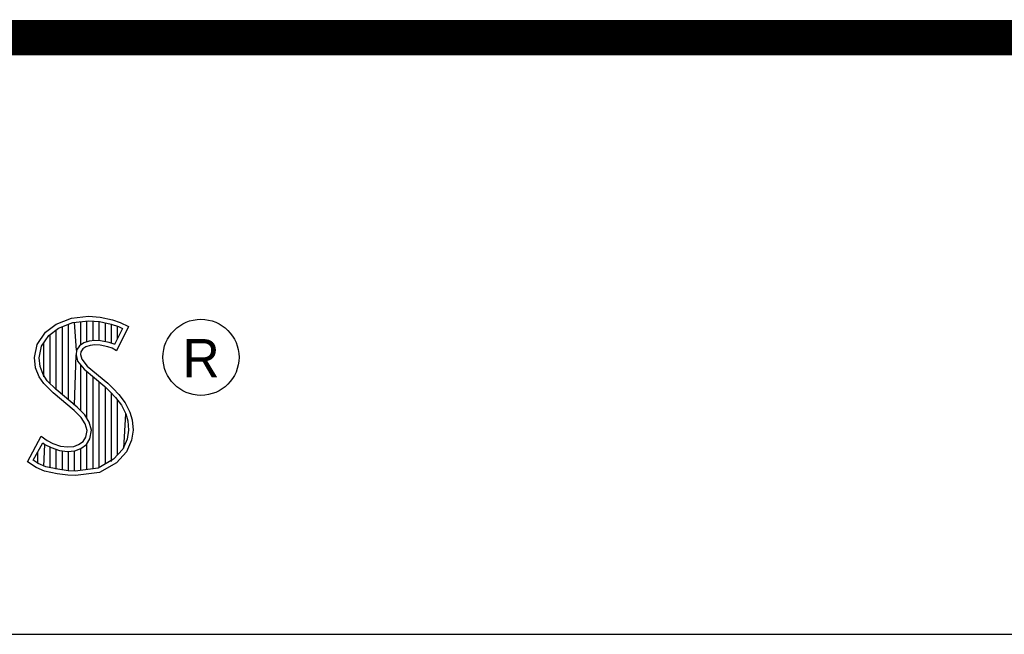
# Model space of a CAD drawing. Header units: inches. Extents: x 0.2 to 16.8, y 0.1 to 10.8.
# Tile 8 of 10: x 14.305 to 14.862, y 1.633 to 1.981. Entities that reach past the tile are written whole.
import ezdxf

# ---------------------------------------------------------------- set-up
doc = ezdxf.new("R2010")
doc.units = ezdxf.units.IN
doc.header["$LTSCALE"] = 0.935
doc.header["$MEASUREMENT"] = 0
doc.layers.get('0').update_dxf_attribs({"linetype": 'CONTINUOUS'})
doc.styles.add('TEXTSTYLE_2', font='txt')

msp = doc.modelspace()

# ---------------------------------------------------------------- linework, layer by layer
at = {"color": 2, "linetype": 'CONTINUOUS'}
for p, q in [((13.06524, 1.96953), (16.74504, 1.96953)), ((14.32555, 1.80834), (14.33424, 1.81179)), ((14.33424, 1.81179), (14.34384, 1.81284)), ((14.34384, 1.81284), (14.35029, 1.81239)), ((14.35029, 1.81239), (14.35734, 1.81089)), ((14.3194, 1.80385), (14.32555, 1.80834)), ((14.32125, 1.80207), (14.32678, 1.80611)), ((14.32678, 1.80611), (14.33486, 1.80932)), ((14.32898, 1.76843), (14.32898, 1.80699)), ((14.33245, 1.76552), (14.33245, 1.80836)), ((14.33486, 1.80932), (14.34389, 1.81031)), ((14.33704, 1.7936), (14.33593, 1.80943)), ((14.33941, 1.7967), (14.33941, 1.80981)), ((14.34288, 1.79844), (14.34288, 1.81019)), ((14.34389, 1.81031), (14.34994, 1.80988)), ((14.34636, 1.79907), (14.34636, 1.81013)), ((14.34983, 1.79906), (14.34983, 1.80989)), ((14.34994, 1.80988), (14.35666, 1.80845)), ((14.35331, 1.79848), (14.35331, 1.80917)), ((14.35666, 1.80845), (14.36074, 1.80705)), ((14.35678, 1.79763), (14.35678, 1.80841)), ((14.35734, 1.81089), (14.36169, 1.80939)), ((14.36307, 1.80596), (14.35857, 1.79697)), ((14.36649, 1.80715), (14.35959, 1.79335)), ((14.36026, 1.80033), (14.36026, 1.80721)), ((14.36074, 1.80705), (14.36307, 1.80596)), ((14.36169, 1.80939), (14.36649, 1.80715)), ((14.31475, 1.79695), (14.3194, 1.80385)), ((14.31713, 1.79596), (14.32125, 1.80207)), ((14.32203, 1.77481), (14.32203, 1.80264)), ((14.3255, 1.77133), (14.3255, 1.80518)), ((14.31325, 1.78946), (14.31475, 1.79695)), ((14.3158, 1.78934), (14.31713, 1.79596)), ((14.31855, 1.77853), (14.31855, 1.79807)), ((14.33867, 1.79617), (14.33704, 1.7936)), ((14.34106, 1.7979), (14.33867, 1.79617)), ((14.34219, 1.7956), (14.34054, 1.7944)), ((14.34424, 1.79884), (14.34106, 1.7979)), ((14.34474, 1.79635), (14.34219, 1.7956)), ((14.34737, 1.79919), (14.34424, 1.79884)), ((14.34744, 1.79665), (14.34474, 1.79635)), ((14.35061, 1.79902), (14.34737, 1.79919)), ((14.35029, 1.7965), (14.34744, 1.79665)), ((14.35479, 1.7956), (14.35029, 1.7965)), ((14.35542, 1.79805), (14.35061, 1.79902)), ((14.35719, 1.79485), (14.35479, 1.7956)), ((14.35826, 1.79717), (14.35542, 1.79805)), ((14.35959, 1.79335), (14.35719, 1.79485)), ((14.35857, 1.79697), (14.35826, 1.79717)), ((14.31385, 1.78376), (14.31325, 1.78946)), ((14.31633, 1.78435), (14.3158, 1.78934)), ((14.33593, 1.76261), (14.33679, 1.7911)), ((14.33704, 1.7936), (14.33679, 1.7911)), ((14.33679, 1.7911), (14.33761, 1.78743)), ((14.33949, 1.79275), (14.33934, 1.79125)), ((14.33934, 1.79125), (14.33994, 1.78856)), ((14.34054, 1.7944), (14.33949, 1.79275)), ((14.3158, 1.77866), (14.31385, 1.78376)), ((14.31805, 1.77985), (14.31633, 1.78435)), ((14.33761, 1.78743), (14.34129, 1.78287)), ((14.33941, 1.75939), (14.33941, 1.7852)), ((14.33994, 1.78856), (14.34309, 1.78466)), ((14.34309, 1.78466), (14.35464, 1.77506)), ((14.3185, 1.77476), (14.3158, 1.77866)), ((14.32044, 1.77639), (14.31805, 1.77985)), ((14.34129, 1.78287), (14.35294, 1.77319)), ((14.34288, 1.75517), (14.34288, 1.78155)), ((14.34636, 1.72661), (14.34636, 1.77866)), ((14.32375, 1.76952), (14.3185, 1.77476)), ((14.32545, 1.77138), (14.32044, 1.77639)), ((14.34983, 1.72707), (14.34983, 1.77577)), ((14.35294, 1.77319), (14.35598, 1.77015)), ((14.35331, 1.7293), (14.35331, 1.77282)), ((14.35464, 1.77506), (14.35779, 1.77192)), ((14.33574, 1.75947), (14.32375, 1.76952)), ((14.33745, 1.76134), (14.32545, 1.77138)), ((14.35598, 1.77015), (14.35902, 1.76697)), ((14.35678, 1.7306), (14.35678, 1.76931)), ((14.35779, 1.77192), (14.36094, 1.76862)), ((14.35902, 1.76697), (14.36239, 1.76262)), ((14.36094, 1.76862), (14.36454, 1.76397)), ((14.34163, 1.75716), (14.33745, 1.76134)), ((14.36026, 1.73444), (14.36026, 1.76537)), ((14.36239, 1.76262), (14.36489, 1.75763)), ((14.36454, 1.76397), (14.36724, 1.75857)), ((14.33964, 1.75557), (14.33574, 1.75947)), ((14.34423, 1.75301), (14.34163, 1.75716)), ((14.36373, 1.73828), (14.36489, 1.75763)), ((14.36489, 1.75763), (14.36609, 1.75375)), ((14.36724, 1.75857), (14.36859, 1.75423)), ((14.34189, 1.75198), (14.33964, 1.75557)), ((14.34294, 1.74823), (14.34189, 1.75198)), ((14.34554, 1.74833), (14.34423, 1.75301)), ((14.36609, 1.75375), (14.3665, 1.74848)), ((14.36859, 1.75423), (14.36904, 1.74838)), ((14.3092, 1.73054), (14.317, 1.74493)), ((14.317, 1.74493), (14.3203, 1.74253)), ((14.34219, 1.74448), (14.34294, 1.74823)), ((14.34458, 1.74353), (14.34554, 1.74833)), ((14.3665, 1.74848), (14.3657, 1.7434)), ((14.36904, 1.74838), (14.36814, 1.74268)), ((14.31252, 1.73136), (14.31784, 1.74119)), ((14.31784, 1.74119), (14.31898, 1.74036)), ((14.31855, 1.72796), (14.31898, 1.74036)), ((14.31898, 1.74036), (14.32261, 1.73855)), ((14.3203, 1.74253), (14.3236, 1.74088)), ((14.3236, 1.74088), (14.32795, 1.73938)), ((14.32795, 1.73938), (14.33185, 1.73893)), ((14.33185, 1.73893), (14.33544, 1.73923)), ((14.33544, 1.73923), (14.33814, 1.74028)), ((14.33814, 1.74028), (14.34069, 1.74208)), ((14.33935, 1.73804), (14.34257, 1.74031)), ((14.34069, 1.74208), (14.34219, 1.74448)), ((14.34257, 1.74031), (14.34458, 1.74353)), ((14.34288, 1.72615), (14.34288, 1.74053)), ((14.3657, 1.7434), (14.36314, 1.73763)), ((14.36814, 1.74268), (14.36529, 1.73624)), ((14.31508, 1.72959), (14.31508, 1.73608)), ((14.32203, 1.72722), (14.32203, 1.73875)), ((14.32261, 1.73855), (14.32738, 1.7369)), ((14.3255, 1.72642), (14.3255, 1.73755)), ((14.32738, 1.7369), (14.3318, 1.73639)), ((14.32898, 1.7259), (14.32898, 1.73672)), ((14.3318, 1.73639), (14.33602, 1.73675)), ((14.33245, 1.72538), (14.33245, 1.73632)), ((14.33593, 1.72524), (14.33593, 1.73671)), ((14.33602, 1.73675), (14.33935, 1.73804)), ((14.33941, 1.7257), (14.33941, 1.73806)), ((14.36314, 1.73763), (14.35799, 1.73194)), ((14.36529, 1.73624), (14.35959, 1.72994)), ((14.31415, 1.72724), (14.3092, 1.73054)), ((14.31534, 1.72949), (14.31252, 1.73136)), ((14.31969, 1.72772), (14.31534, 1.72949)), ((14.35799, 1.73194), (14.34918, 1.72698)), ((14.35959, 1.72994), (14.34999, 1.72454)), ((14.31895, 1.72529), (14.31415, 1.72724)), ((14.326, 1.72379), (14.31895, 1.72529)), ((14.32645, 1.72628), (14.31969, 1.72772)), ((14.332, 1.72289), (14.326, 1.72379)), ((14.33223, 1.72541), (14.32645, 1.72628)), ((14.33634, 1.72274), (14.332, 1.72289)), ((14.33622, 1.72528), (14.33223, 1.72541)), ((14.34918, 1.72698), (14.33622, 1.72528)), ((14.34999, 1.72454), (14.33634, 1.72274)), ((13.06532, 1.63288), (16.75003, 1.63288))]:
    msp.add_line(p, q, dxfattribs=at)
at = {"color": 7, "linetype": 'CONTINUOUS', "const_width": 0.02}
msp.add_lwpolyline([(11.47181, 1.97017), (16.75, 1.97072)], dxfattribs=at)
at = {"color": 2, "linetype": 'CONTINUOUS'}
msp.add_circle((14.40744, 1.78964), 0.02154, dxfattribs=at)

# ---------------------------------------------------------------- texts
at = {"color": 2, "linetype": 'CONTINUOUS', "insert": (14.39705, 1.79998), "char_height": 0.02174, "width": 0.021738, "attachment_point": 1, "line_spacing_factor": 0.9, "style": 'TEXTSTYLE_2'}
msp.add_mtext('R', dxfattribs=at)

doc.saveas('drawing.dxf')
